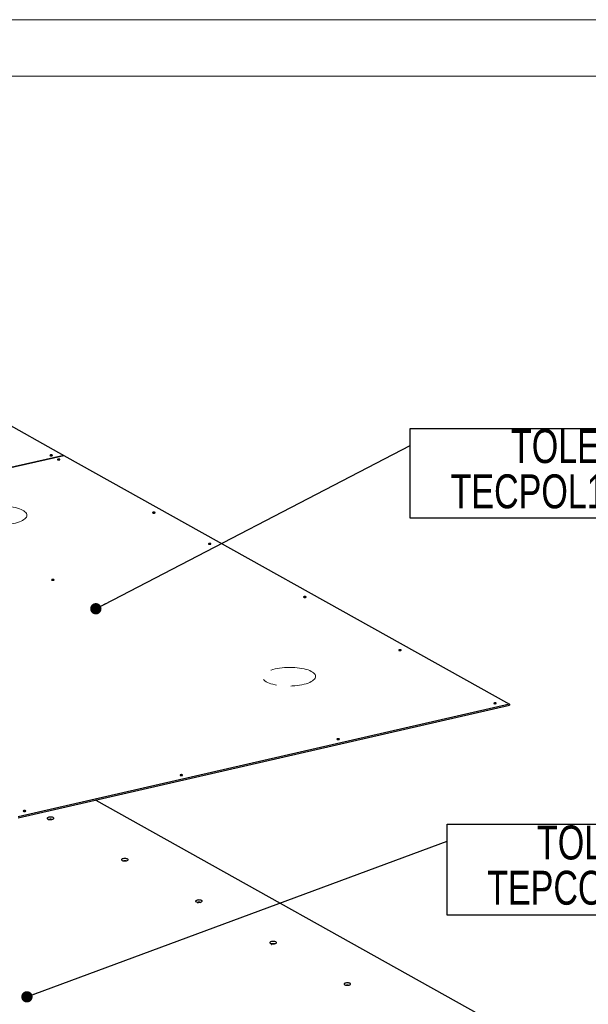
# Model space of a CAD drawing. Header units: millimetres. Extents: x 0 to 841, y 0 to 594.
# Tile 99 of 107: x 607 to 657, y 507 to 594. Entities that reach past the tile are written whole.
import ezdxf

# ---------------------------------------------------------------- set-up
doc = ezdxf.new("R2010")
doc.units = ezdxf.units.MM
doc.linetypes.add('PHANTOM', pattern=[12.7, 6.35, -1.27, 1.27, -1.27, 1.27, -1.27])
doc.layers.add('NOTES', color=6, linetype='Continuous')
doc.layers.add('TRAIT-FORT', color=4, linetype='Continuous', lineweight=25)
doc.styles.add('SLDTEXTSTYLE0', font='TXT', dxfattribs={"width": 0.75})
doc.dimstyles.new('SLDDIMSTYLE1', dxfattribs={"dimtxt": 0.18, "dimasz": 1, "dimexe": 0, "dimexo": 0.0625, "dimgap": 0, "dimtad": 0, "dimtih": 1, "dimtoh": 1, "dimdec": 0, "dimrnd": 1e-09, "dimzin": 0, "dimdsep": 46, "dimtxsty": 'Standard', "dimblk1": 'DOT', "dimblk2": 'DOT', "dimsah": 1, "dimcen": 0.09, "dimadec": 0, "dimazin": 0, "dimtfac": 1, "dimtdec": 0, "dimtofl": 0, "dimtmove": 0, "dimatfit": 3, "dimldrblk": 'DOT', "dimfxl": 1, "dimfrac": 2, "dimtolj": 1, "dimtzin": 0, "dimarcsym": 0})

# ---------------------------------------------------------------- blocks, each defined once
blk = doc.blocks.new('SW_NOTE_4')
at = {"layer": 'NOTES', "color": 0}
for p, q in [((0, -6.415), (0, 1.509)), ((0, 1.509), (33.962, 1.509)), ((33.962, 1.509), (33.962, -6.415)), ((33.962, -6.415), (0, -6.415))]:
    blk.add_line(p, q, dxfattribs=at)
at = {"layer": 'NOTES', "color": 0, "char_height": 3, "attachment_point": 2, "style": 'SLDTEXTSTYLE0'}
for s, insert in [('TOLE INOX', (16.941, 1.453)), ('TECPOL17-FAU-03', (16.954, -2.547))]:
    blk.add_mtext(s, dxfattribs=dict(at, insert=insert))
blk = doc.blocks.new('_Dot')
at = {"color": 0, "linetype": 'ByBlock', "lineweight": -2}
blk.add_line((-0.5, 0), (-1, 0), dxfattribs=at)
at = {"color": 0, "linetype": 'ByBlock', "const_width": 0.5}
blk.add_lwpolyline([(-0.25, 0, 1), (0.25, 0, 1)], format="xyb", close=True, dxfattribs=at)
blk = doc.blocks.new('SW_NOTE_5')
at = {"layer": 'NOTES', "color": 0}
for p, q in [((0, -6.541), (0, 1.509)), ((0, 1.509), (33.962, 1.509)), ((33.962, 1.509), (33.962, -6.541)), ((33.962, -6.541), (0, -6.541))]:
    blk.add_line(p, q, dxfattribs=at)
at = {"layer": 'NOTES', "color": 0, "char_height": 3, "attachment_point": 2, "style": 'SLDTEXTSTYLE0'}
for s, insert in [('TOLE ACIER', (16.89, 1.378)), ('TEPCOL17-FAU-04', (16.92, -2.622))]:
    blk.add_mtext(s, dxfattribs=dict(at, insert=insert))

msp = doc.modelspace()

# ---------------------------------------------------------------- linework, layer by layer
at = {"color": 7, "linetype": 'Continuous', "lineweight": 18}
for p, q in [((841, 594), (0, 594)), ((836, 589), (5, 589))]:
    msp.add_line(p, q, dxfattribs=at)
at = {"color": 8, "linetype": 'PHANTOM', "lineweight": 18, "flags": 128}
for points in [[(604.07053, 550.86251), (604.26849, 550.90332), (604.47614, 550.9373), (604.69153, 550.96413), (604.91267, 550.98356), (605.13749, 550.99542), (605.36388, 550.99959), (605.58974, 550.99603), (605.81295, 550.98477), (606.03142, 550.96593), (606.24313, 550.93967), (606.4461, 550.90624), (606.63842, 550.86596), (606.8183, 550.8192), (606.98407, 550.76639), (607.13418, 550.70804), (607.26722, 550.64467), (607.38195, 550.5769), (607.4773, 550.50534), (607.55238, 550.43067), (607.60649, 550.35358), (607.63913, 550.2748), (607.64998, 550.19506), (607.63895, 550.1151), (607.60615, 550.03567), (607.55187, 549.95751), (607.47663, 549.88135), (607.38112, 549.80791), (607.26624, 549.73787), (607.13307, 549.67188), (606.98284, 549.61055), (606.81695, 549.55447), (606.63696, 549.50415), (606.44455, 549.46007), (606.24151, 549.42264), (606.02974, 549.39219), (605.81122, 549.36903), (605.58798, 549.35337), (605.36211, 549.34535), (605.13572, 549.34504), (604.91093, 549.35246), (604.68983, 549.36753), (604.47448, 549.3901), (604.2669, 549.41998), (604.06903, 549.45688), (603.88271, 549.50045), (603.70968, 549.55029), (603.55156, 549.60594), (603.40982, 549.66687), (603.28579, 549.73252), (603.18063, 549.80227), (603.09531, 549.87547), (603.03064, 549.95143), (602.98721, 550.02946), (602.96544, 550.10882), (602.96553, 550.18876), (602.98747, 550.26855), (603.03106, 550.34743), (603.0959, 550.42468), (603.18137, 550.49957), (603.28669, 550.57139), (603.41086, 550.63949), (603.55273, 550.70322), (603.71097, 550.76199), (603.88411, 550.81526), (604.07053, 550.86251)], [(629.57811, 536.60849), (629.77606, 536.6493), (629.98371, 536.68328), (630.19911, 536.71011), (630.42025, 536.72954), (630.64506, 536.7414), (630.87146, 536.74557), (631.09731, 536.74201), (631.32052, 536.73075), (631.539, 536.71191), (631.75071, 536.68565), (631.95367, 536.65222), (632.14599, 536.61194), (632.32588, 536.56518), (632.49165, 536.51237), (632.64175, 536.45402), (632.77479, 536.39065), (632.88952, 536.32288), (632.98487, 536.25132), (633.05995, 536.17665), (633.11406, 536.09956), (633.1467, 536.02078), (633.15756, 535.94104), (633.14653, 535.86108), (633.11372, 535.78165), (633.05945, 535.70349), (632.9842, 535.62733), (632.8887, 535.55389), (632.77382, 535.48385), (632.64064, 535.41786), (632.49041, 535.35653), (632.32453, 535.30045), (632.14454, 535.25013), (631.95212, 535.20605), (631.74908, 535.16862), (631.53731, 535.13818), (631.31879, 535.11501), (631.09555, 535.09935), (630.86968, 535.09133), (630.6433, 535.09103), (630.4185, 535.09844), (630.1974, 535.11351), (629.98205, 535.13609), (629.77448, 535.16596), (629.5766, 535.20286), (629.39028, 535.24643), (629.21725, 535.29627), (629.05913, 535.35192), (628.91739, 535.41285), (628.79337, 535.4785), (628.6882, 535.54825), (628.60289, 535.62145), (628.53821, 535.69741), (628.49479, 535.77544), (628.47302, 535.8548), (628.4731, 535.93474), (628.49504, 536.01453), (628.53864, 536.09341), (628.60347, 536.17066), (628.68895, 536.24555), (628.79426, 536.31737), (628.91844, 536.38547), (629.06031, 536.4492), (629.21855, 536.50798), (629.39169, 536.56124), (629.57811, 536.60849)]]:
    msp.add_lwpolyline(points, dxfattribs=at)
at = {"layer": 'TRAIT-FORT', "color": 4, "linetype": 'Continuous', "lineweight": 25}
for p, q in [((560.07422, 583.89988), (610.92465, 555.48389)), ((610.92465, 555.48389), (567.4879, 545.53239)), ((567.48823, 545.5322), (610.92498, 555.4837)), ((610.92465, 555.48389), (610.92465, 555.48363)), ((610.92498, 555.4837), (650.30655, 533.47668)), ((650.30655, 533.47668), (606.8698, 523.52519)), ((606.8708, 523.43748), (650.30755, 533.38897)), ((650.30655, 533.47668), (650.30755, 533.38897)), ((613.74405, 525.01216), (650.63911, 504.39464))]:
    msp.add_line(p, q, dxfattribs=at)
at = {"layer": 'TRAIT-FORT', "color": 4, "linetype": 'Continuous', "lineweight": 25, "flags": 128}
for points in [[(609.73959, 555.51853), (609.70753, 555.50762), (609.68938, 555.49333), (609.6879, 555.47783), (609.70333, 555.46348), (609.7333, 555.45246), (609.77327, 555.44645), (609.81714, 555.44637), (609.85823, 555.45223), (609.89029, 555.46313), (609.90844, 555.47742), (609.90992, 555.49292), (609.89449, 555.50728), (609.86451, 555.5183), (609.82455, 555.5243), (609.78068, 555.52438), (609.73959, 555.51853)], [(610.3987, 555.15021), (610.36664, 555.1393), (610.34849, 555.12501), (610.34701, 555.10951), (610.36244, 555.09516), (610.39241, 555.08414), (610.43238, 555.07813), (610.47625, 555.07805), (610.51734, 555.08391), (610.5494, 555.09481), (610.56755, 555.1091), (610.56903, 555.1246), (610.5536, 555.13896), (610.52363, 555.14997), (610.48366, 555.15598), (610.43979, 555.15606), (610.3987, 555.15021)], [(618.80237, 550.45411), (618.77031, 550.4432), (618.75216, 550.42891), (618.75068, 550.41341), (618.76611, 550.39906), (618.79608, 550.38804), (618.83605, 550.38204), (618.87992, 550.38195), (618.92101, 550.38781), (618.95307, 550.39871), (618.97122, 550.413), (618.9727, 550.42851), (618.95727, 550.44286), (618.92729, 550.45388), (618.88733, 550.45988), (618.84346, 550.45996), (618.80237, 550.45411)], [(623.74537, 547.69188), (623.71331, 547.68098), (623.69516, 547.66669), (623.69369, 547.65119), (623.70911, 547.63683), (623.73909, 547.62582), (623.77905, 547.61981), (623.82292, 547.61973), (623.86401, 547.62558), (623.89608, 547.63649), (623.91423, 547.65078), (623.9157, 547.66628), (623.90028, 547.68063), (623.8703, 547.69165), (623.83033, 547.69766), (623.78647, 547.69774), (623.74537, 547.69188)], [(609.88597, 544.51665), (609.85391, 544.50574), (609.83576, 544.49145), (609.83428, 544.47595), (609.84971, 544.4616), (609.87968, 544.45058), (609.91965, 544.44458), (609.96352, 544.44449), (610.00461, 544.45035), (610.03667, 544.46125), (610.05482, 544.47554), (610.0563, 544.49105), (610.04087, 544.5054), (610.01089, 544.51642), (609.97093, 544.52242), (609.92706, 544.52251), (609.88597, 544.51665)], [(632.14904, 542.99578), (632.11698, 542.98488), (632.09883, 542.97059), (632.09735, 542.95509), (632.11278, 542.94074), (632.14276, 542.92972), (632.18272, 542.92371), (632.22659, 542.92363), (632.26768, 542.92949), (632.29974, 542.94039), (632.31789, 542.95468), (632.31937, 542.97018), (632.30394, 542.98453), (632.27397, 542.99555), (632.234, 543.00156), (632.19014, 543.00164), (632.14904, 542.99578)], [(640.55271, 538.29969), (640.52065, 538.28878), (640.5025, 538.27449), (640.50102, 538.25899), (640.51645, 538.24464), (640.54643, 538.23362), (640.58639, 538.22761), (640.63026, 538.22753), (640.67135, 538.23339), (640.70341, 538.24429), (640.72156, 538.25858), (640.72304, 538.27408), (640.70761, 538.28844), (640.67764, 538.29945), (640.63767, 538.30546), (640.5938, 538.30554), (640.55271, 538.29969)], [(648.95638, 533.60359), (648.92432, 533.59269), (648.90617, 533.5784), (648.90469, 533.56289), (648.92012, 533.54854), (648.95009, 533.53752), (648.99006, 533.53152), (649.03393, 533.53143), (649.07502, 533.53729), (649.10708, 533.54819), (649.12523, 533.56248), (649.12671, 533.57799), (649.11128, 533.59234), (649.08131, 533.60336), (649.04134, 533.60936), (648.99747, 533.60945), (648.95638, 533.60359)], [(635.09698, 530.42836), (635.06491, 530.41745), (635.04676, 530.40316), (635.04529, 530.38766), (635.06071, 530.37331), (635.09069, 530.36229), (635.13065, 530.35628), (635.17452, 530.3562), (635.21562, 530.36206), (635.24768, 530.37296), (635.26583, 530.38725), (635.2673, 530.40275), (635.25188, 530.4171), (635.2219, 530.42812), (635.18194, 530.43413), (635.13807, 530.43421), (635.09698, 530.42836)], [(621.23757, 527.25312), (621.20551, 527.24222), (621.18736, 527.22793), (621.18588, 527.21243), (621.20131, 527.19807), (621.23129, 527.18706), (621.27125, 527.18105), (621.31512, 527.18097), (621.35621, 527.18682), (621.38827, 527.19773), (621.40642, 527.21202), (621.4079, 527.22752), (621.39247, 527.24187), (621.3625, 527.25289), (621.32253, 527.2589), (621.27866, 527.25898), (621.23757, 527.25312)], [(607.37817, 524.07789), (607.34611, 524.06698), (607.32796, 524.05269), (607.32648, 524.03719), (607.34191, 524.02284), (607.37188, 524.01182), (607.41185, 524.00582), (607.45571, 524.00573), (607.49681, 524.01159), (607.52887, 524.02249), (607.54702, 524.03678), (607.54849, 524.05228), (607.53307, 524.06664), (607.50309, 524.07766), (607.46313, 524.08366), (607.41926, 524.08374), (607.37817, 524.07789)], [(609.57848, 523.49072), (609.51444, 523.47111), (609.46814, 523.44607), (609.44332, 523.41764), (609.44201, 523.38811), (609.46429, 523.35989), (609.50838, 523.33525), (609.57069, 523.3162), (609.64619, 523.30427), (609.72874, 523.30044), (609.81167, 523.30501), (609.88826, 523.31761), (609.9523, 523.33723), (609.9986, 523.36226), (610.02342, 523.3907), (610.02474, 523.42022), (610.00245, 523.44845), (609.95836, 523.47308), (609.89605, 523.49213), (609.82056, 523.50406), (609.738, 523.5079), (609.65507, 523.50333), (609.57848, 523.49072)], [(609.66086, 523.30234), (609.62078, 523.28871), (609.59809, 523.27085), (609.59625, 523.25148), (609.605, 523.24069)], [(609.87563, 523.26252), (609.87377, 523.27034), (609.85449, 523.28828), (609.81702, 523.30205), (609.76706, 523.30956), (609.71223, 523.30967), (609.66086, 523.30234)], [(616.13664, 519.82592), (616.0726, 519.80631), (616.02629, 519.78127), (616.00148, 519.75284), (616.00016, 519.72331), (616.02245, 519.69509), (616.06654, 519.67045), (616.12885, 519.6514), (616.20434, 519.63947), (616.2869, 519.63564), (616.36983, 519.64021), (616.44642, 519.65281), (616.51046, 519.67243), (616.55676, 519.69747), (616.58158, 519.7259), (616.58289, 519.75542), (616.56061, 519.78365), (616.51652, 519.80828), (616.45421, 519.82734), (616.37871, 519.83926), (616.29616, 519.8431), (616.21322, 519.83853), (616.13664, 519.82592)], [(616.21902, 519.63755), (616.17894, 519.62392), (616.15625, 519.60605), (616.15441, 519.58668), (616.16316, 519.5759)], [(616.43378, 519.59772), (616.43193, 519.60554), (616.41264, 519.62348), (616.37517, 519.63726), (616.32522, 519.64477), (616.27038, 519.64487), (616.21902, 519.63755)], [(622.69479, 516.16113), (622.63075, 516.14151), (622.58445, 516.11647), (622.55964, 516.08804), (622.55832, 516.05852), (622.58061, 516.03029), (622.62469, 516.00566), (622.68701, 515.9866), (622.7625, 515.97468), (622.84506, 515.97084), (622.92799, 515.97541), (623.00458, 515.98802), (623.06862, 516.00763), (623.11492, 516.03267), (623.13973, 516.0611), (623.14105, 516.09063), (623.11876, 516.11885), (623.07468, 516.14349), (623.01236, 516.16254), (622.93687, 516.17447), (622.85431, 516.1783), (622.77138, 516.17373), (622.69479, 516.16113)], [(622.77717, 515.97275), (622.7371, 515.95912), (622.71441, 515.94126), (622.71256, 515.92188), (622.72131, 515.9111)], [(622.99194, 515.93292), (622.99008, 515.94074), (622.9708, 515.95869), (622.93333, 515.97246), (622.88338, 515.97997), (622.82854, 515.98007), (622.77717, 515.97275)], [(629.25295, 512.49633), (629.18891, 512.47671), (629.14261, 512.45168), (629.11779, 512.42324), (629.11648, 512.39372), (629.13876, 512.3655), (629.18285, 512.34086), (629.24516, 512.32181), (629.32066, 512.30988), (629.40321, 512.30605), (629.48615, 512.31062), (629.56273, 512.32322), (629.62677, 512.34283), (629.67308, 512.36787), (629.69789, 512.3963), (629.69921, 512.42583), (629.67692, 512.45405), (629.63283, 512.47869), (629.57052, 512.49774), (629.49503, 512.50967), (629.41247, 512.5135), (629.32954, 512.50893), (629.25295, 512.49633)], [(629.33533, 512.30795), (629.29525, 512.29432), (629.27257, 512.27646), (629.27072, 512.25708), (629.27947, 512.2463)], [(629.5501, 512.26812), (629.54824, 512.27595), (629.52896, 512.29389), (629.49149, 512.30766), (629.44153, 512.31517), (629.3867, 512.31527), (629.33533, 512.30795)], [(635.81111, 508.83153), (635.74707, 508.81192), (635.70077, 508.78688), (635.67595, 508.75845), (635.67463, 508.72892), (635.69692, 508.7007), (635.74101, 508.67606), (635.80332, 508.65701), (635.87882, 508.64508), (635.96137, 508.64125), (636.0443, 508.64582), (636.12089, 508.65842), (636.18493, 508.67804), (636.23123, 508.70307), (636.25605, 508.73151), (636.25737, 508.76103), (636.23508, 508.78925), (636.19099, 508.81389), (636.12868, 508.83294), (636.05318, 508.84487), (635.97063, 508.8487), (635.8877, 508.84413), (635.81111, 508.83153)], [(635.89349, 508.64315), (635.85341, 508.62952), (635.83072, 508.61166), (635.82888, 508.59228), (635.83763, 508.5815)], [(636.10825, 508.60332), (636.1064, 508.61115), (636.08712, 508.62909), (636.04965, 508.64286), (635.99969, 508.65037), (635.94485, 508.65047), (635.89349, 508.64315)]]:
    msp.add_lwpolyline(points, dxfattribs=at)

# ---------------------------------------------------------------- block references
at = {"layer": 'NOTES', "color": 211}
for name, p in [('SW_NOTE_4', (641.50943, 556.3522)), ('SW_NOTE_5', (644.77987, 521.38365))]:
    msp.add_blockref(name, p, dxfattribs=at)

# ---------------------------------------------------------------- leaders
for points in [[(613.74045, 541.92392), (641.50943, 556.3522)], [(607.65027, 507.61731), (644.77987, 521.38365)]]:
    msp.add_leader(points, dimstyle='SLDDIMSTYLE1', dxfattribs=at)

doc.saveas('drawing.dxf')
